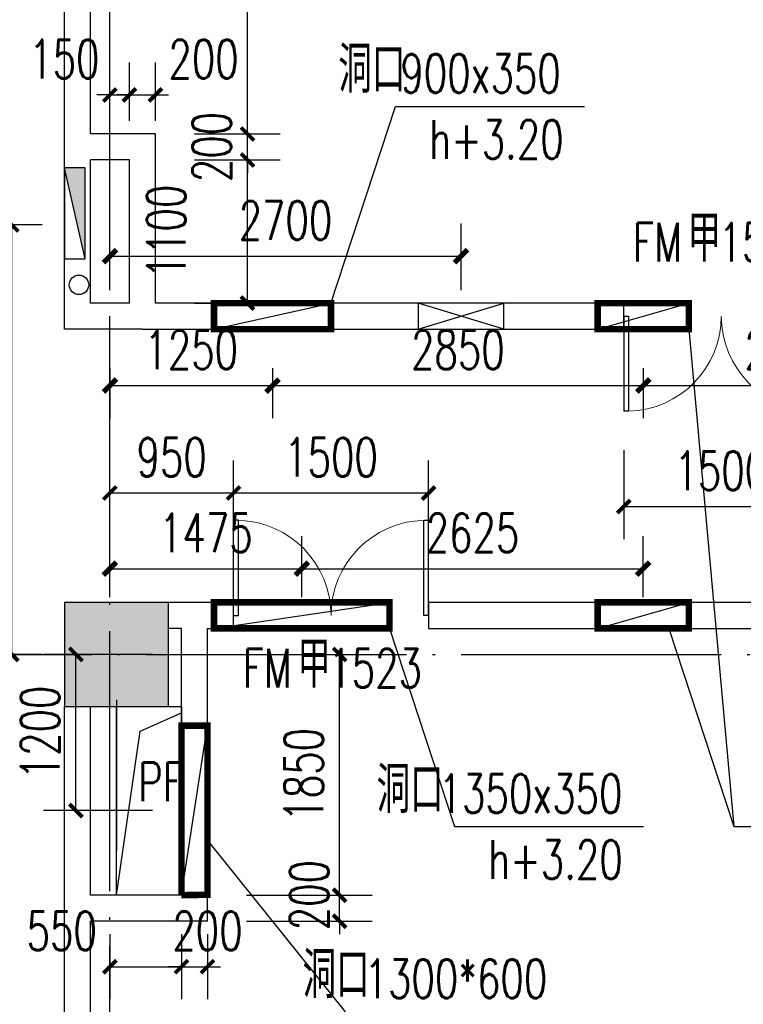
# Model space of a CAD drawing. Extents: x 797781 to 1255204, y 21234 to 1024248.
# Tile 235 of 256: x 904215 to 909777, y 275833 to 283400. Entities that reach past the tile are written whole.
import ezdxf

# ---------------------------------------------------------------- set-up
doc = ezdxf.new("R2010")
doc.units = 0
doc.header["$LTSCALE"] = 1000
doc.header["$MEASUREMENT"] = 0
doc.linetypes.add('230303生产综合楼-平面图_t8$0$DOTE', pattern=[2.42, 2, -0.2, 0.02, -0.2])
for name, color, linetype in [('00泄压阀', 2, 'Continuous'), ('230303生产综合楼-平面图_t8$0$COLUMN', 40, 'Continuous'), ('230303生产综合楼-平面图_t8$0$DIM_LEAD', 3, 'Continuous'), ('230303生产综合楼-平面图_t8$0$DOOR_FIRE', 4, 'Continuous'), ('230303生产综合楼-平面图_t8$0$DOOR_FIRE_TEXT', 7, 'Continuous'), ('230303生产综合楼-平面图_t8$0$DOTE', 1, '230303生产综合楼-平面图_t8$0$DOTE'), ('230303生产综合楼-平面图_t8$0$PUB_DIM', 3, 'Continuous'), ('230303生产综合楼-平面图_t8$0$PUB_TEXT', 7, 'Continuous'), ('230303生产综合楼-平面图_t8$0$WALL', 40, 'Continuous'), ('230303生产综合楼-平面图_t8$0$条件', 7, 'Continuous'), ('230303生产综合楼-平面图_t8$0$板洞', 6, 'Continuous'), ('230303生产综合楼-平面图_t8$0$通风', 7, 'Continuous'), ('A-暖通提建筑洞口', 1, 'Continuous'), ('A泄压阀', 2, 'Continuous'), ('DIM_LEAD', 3, 'Continuous'), ('EQUIP_消火栓', 7, 'Continuous'), ('PUB_DIM', 3, 'Continuous'), ('PUB_HATCH', 8, 'Continuous'), ('PUB_TEXT', 7, 'Continuous'), ('VPIPE-消防', 1, 'Continuous')]:
    doc.layers.add(name, color=color, linetype=linetype)
doc.styles.add('230303生产综合楼-平面图_t8$0$_TCH_DIM', font='SIMPLEX', dxfattribs={"bigfont": 'GBCBIG'})
doc.styles.add('230303生产综合楼-平面图_T8$0$_TCH_DIM_T3', font='SIMPLEX', dxfattribs={"width": 0.705882, "bigfont": 'GBCBIG'})
doc.styles.add('230303生产综合楼-平面图_t8$0$_TCH_WINDOW', font='SIMPLEX', dxfattribs={"height": 3.5, "bigfont": 'GBCBIG'})
doc.styles.add('_TCH_DIM', font='SIMPLEX', dxfattribs={"bigfont": 'GBCBIG'})
doc.styles.add('_TCH_DIM_T3', font='SIMPLEX', dxfattribs={"width": 0.705882, "bigfont": 'GBCBIG'})
doc.dimstyles.new('230303生产综合楼-平面图_T8$0$_TCH_ARCH&&100', dxfattribs={"dimtxt": 297.5, "dimasz": 100, "dimexe": 250, "dimexo": 300, "dimgap": 126.25, "dimtad": 1, "dimdec": 0, "dimzin": 0, "dimdsep": 46, "dimtxsty": '230303生产综合楼-平面图_T8$0$_TCH_DIM_T3', "dimblk": '230303生产综合楼-平面图_t8$0$_ArchTick', "dimcen": 0.09, "dimclrt": 7, "dimazin": 2, "dimtfac": 1, "dimtdec": 0, "dimtix": 1, "dimtmove": 2, "dimatfit": 3, "dimfxl": 1, "dimtolj": 1, "dimtzin": 0, "dimarcsym": 0})
doc.dimstyles.new('_TCH_ARCH&&100', dxfattribs={"dimtxt": 297.5, "dimasz": 100, "dimexe": 250, "dimexo": 300, "dimgap": 126.25, "dimtad": 1, "dimdec": 0, "dimzin": 0, "dimdsep": 46, "dimtxsty": '_TCH_DIM_T3', "dimblk": 'ARCHTICK', "dimcen": 0.09, "dimclrt": 7, "dimazin": 2, "dimtfac": 1, "dimtdec": 0, "dimtix": 1, "dimtmove": 2, "dimatfit": 3, "dimfxl": 1, "dimtolj": 1, "dimtzin": 0, "dimarcsym": 0})

# ---------------------------------------------------------------- blocks, each defined once
blk = doc.blocks.new('_ArchTick')
at = {"color": 0, "linetype": 'ByBlock', "const_width": 0.4}
blk.add_lwpolyline([(-0.5, -0.5), (0.5, 0.5)], dxfattribs=at)
blk = doc.blocks.new('*D6654')
at = {"layer": 'Defpoints', "color": 0, "transparency": 16777216}
for p in [(645734.1, 276122.9), (644259.1, 275605), (645734.1, 275605)]:
    blk.add_point(p, dxfattribs=at)
at = {"layer": 'PUB_DIM', "color": 0, "lineweight": -2, "transparency": 16777216}
for p, q in [((644259.1, 275905), (644259.1, 276372.9)), ((645734.1, 275905), (645734.1, 276372.9)), ((644259.1, 276122.9), (645734.1, 276122.9))]:
    blk.add_line(p, q, dxfattribs=at)
at = {"layer": 'PUB_DIM', "color": 0, "lineweight": -2, "transparency": 16777216, "xscale": 100, "yscale": 100, "zscale": 100, "rotation": 180}
blk.add_blockref('_ArchTick', (644259.1, 276122.9), dxfattribs=at)
at = {"layer": 'PUB_DIM', "color": 0, "lineweight": -2, "transparency": 16777216, "xscale": 100, "yscale": 100, "zscale": 100}
blk.add_blockref('_ArchTick', (645734.1, 276122.9), dxfattribs=at)
at = {"layer": 'PUB_DIM', "color": 7, "transparency": 16777216, "insert": (644996.6, 276397.9), "char_height": 297.5, "attachment_point": 5, "style": '_TCH_DIM_T3'}
blk.add_mtext('\\A1;1475', dxfattribs=at)
blk = doc.blocks.new('*D6655')
at = {"layer": 'Defpoints', "color": 0, "transparency": 16777216}
for p in [(648359.1, 276122.9), (645734.1, 275605), (648359.1, 275605)]:
    blk.add_point(p, dxfattribs=at)
at = {"layer": 'PUB_DIM', "color": 0, "lineweight": -2, "transparency": 16777216}
for p, q in [((645734.1, 275905), (645734.1, 276372.9)), ((648359.1, 275905), (648359.1, 276372.9)), ((645734.1, 276122.9), (648359.1, 276122.9))]:
    blk.add_line(p, q, dxfattribs=at)
at = {"layer": 'PUB_DIM', "color": 0, "lineweight": -2, "transparency": 16777216, "xscale": 100, "yscale": 100, "zscale": 100, "rotation": 180}
blk.add_blockref('_ArchTick', (645734.1, 276122.9), dxfattribs=at)
at = {"layer": 'PUB_DIM', "color": 0, "lineweight": -2, "transparency": 16777216, "xscale": 100, "yscale": 100, "zscale": 100}
blk.add_blockref('_ArchTick', (648359.1, 276122.9), dxfattribs=at)
at = {"layer": 'PUB_DIM', "color": 7, "transparency": 16777216, "insert": (647046.6, 276397.9), "char_height": 297.5, "attachment_point": 5, "style": '_TCH_DIM_T3'}
blk.add_mtext('\\A1;2625', dxfattribs=at)
blk = doc.blocks.new('*D6656')
at = {"layer": 'Defpoints', "color": 0, "transparency": 16777216}
for p in [(644259.1, 277963.9), (645509.1, 277963.9), (645509.1, 277530.4)]:
    blk.add_point(p, dxfattribs=at)
at = {"layer": 'PUB_DIM', "color": 0, "lineweight": -2, "transparency": 16777216}
for p, q in [((644259.1, 277663.9), (644259.1, 277280.4)), ((645509.1, 277663.9), (645509.1, 277280.4)), ((644259.1, 277530.4), (645509.1, 277530.4))]:
    blk.add_line(p, q, dxfattribs=at)
at = {"layer": 'PUB_DIM', "color": 0, "lineweight": -2, "transparency": 16777216, "xscale": 100, "yscale": 100, "zscale": 100, "rotation": 180}
blk.add_blockref('_ArchTick', (644259.1, 277530.4), dxfattribs=at)
at = {"layer": 'PUB_DIM', "color": 0, "lineweight": -2, "transparency": 16777216, "xscale": 100, "yscale": 100, "zscale": 100}
blk.add_blockref('_ArchTick', (645509.1, 277530.4), dxfattribs=at)
at = {"layer": 'PUB_DIM', "color": 7, "transparency": 16777216, "insert": (644884.1, 277805.4), "char_height": 297.5, "attachment_point": 5, "style": '_TCH_DIM_T3'}
blk.add_mtext('\\A1;1250', dxfattribs=at)
blk = doc.blocks.new('*D6657')
at = {"layer": 'Defpoints', "color": 0, "transparency": 16777216}
for p in [(645509.1, 277963.9), (648359.1, 277963.9), (648359.1, 277530.4)]:
    blk.add_point(p, dxfattribs=at)
at = {"layer": 'PUB_DIM', "color": 0, "lineweight": -2, "transparency": 16777216}
for p, q in [((645509.1, 277663.9), (645509.1, 277280.4)), ((648359.1, 277663.9), (648359.1, 277280.4)), ((645509.1, 277530.4), (648359.1, 277530.4))]:
    blk.add_line(p, q, dxfattribs=at)
at = {"layer": 'PUB_DIM', "color": 0, "lineweight": -2, "transparency": 16777216, "xscale": 100, "yscale": 100, "zscale": 100, "rotation": 180}
blk.add_blockref('_ArchTick', (645509.1, 277530.4), dxfattribs=at)
at = {"layer": 'PUB_DIM', "color": 0, "lineweight": -2, "transparency": 16777216, "xscale": 100, "yscale": 100, "zscale": 100}
blk.add_blockref('_ArchTick', (648359.1, 277530.4), dxfattribs=at)
at = {"layer": 'PUB_DIM', "color": 7, "transparency": 16777216, "insert": (646934.1, 277805.4), "char_height": 297.5, "attachment_point": 5, "style": '_TCH_DIM_T3'}
blk.add_mtext('\\A1;2850', dxfattribs=at)
blk = doc.blocks.new('*D6658')
at = {"layer": 'Defpoints', "color": 0, "transparency": 16777216}
for p in [(648359.1, 277963.9), (650633.6, 277963.9), (650633.6, 277530.4)]:
    blk.add_point(p, dxfattribs=at)
at = {"layer": 'PUB_DIM', "color": 0, "lineweight": -2, "transparency": 16777216}
for p, q in [((648359.1, 277663.9), (648359.1, 277280.4)), ((650633.6, 277663.9), (650633.6, 277280.4)), ((648359.1, 277530.4), (650633.6, 277530.4))]:
    blk.add_line(p, q, dxfattribs=at)
at = {"layer": 'PUB_DIM', "color": 0, "lineweight": -2, "transparency": 16777216, "xscale": 100, "yscale": 100, "zscale": 100, "rotation": 180}
blk.add_blockref('_ArchTick', (648359.1, 277530.4), dxfattribs=at)
at = {"layer": 'PUB_DIM', "color": 0, "lineweight": -2, "transparency": 16777216, "xscale": 100, "yscale": 100, "zscale": 100}
blk.add_blockref('_ArchTick', (650633.6, 277530.4), dxfattribs=at)
at = {"layer": 'PUB_DIM', "color": 7, "transparency": 16777216, "insert": (649496.4, 277805.4), "char_height": 297.5, "attachment_point": 5, "style": '_TCH_DIM_T3'}
blk.add_mtext('\\A1;2275', dxfattribs=at)
blk = doc.blocks.new('A$C364970EA')
at = {"layer": '00泄压阀', "color": 2}
for p, q in [((-659.5, 0), (0, 200)), ((0, 0), (-659.5, 200))]:
    blk.add_line(p, q, dxfattribs=at)
blk.add_lwpolyline([(-659.5, 0), (0, 0), (0, 200), (-659.5, 200)], close=True, dxfattribs=at)
blk = doc.blocks.new('泄压阀')
at = {"layer": 'A泄压阀', "color": 2, "rotation": 180}
blk.add_blockref('A$C364970EA', (-320, 100), dxfattribs=at)
blk = doc.blocks.new('*D6567')
at = {"layer": 'Defpoints', "color": 0, "transparency": 16777216}
for p in [(1075662.3, 283631.3), (1072962.6, 283070.6), (1075662.3, 283070.6)]:
    blk.add_point(p, dxfattribs=at)
at = {"layer": 'PUB_DIM', "color": 0, "lineweight": -2, "transparency": 16777216}
for p, q in [((1072962.6, 283370.6), (1072962.6, 283881.3)), ((1075662.3, 283370.6), (1075662.3, 283881.3)), ((1072962.6, 283631.3), (1075662.3, 283631.3))]:
    blk.add_line(p, q, dxfattribs=at)
at = {"layer": 'PUB_DIM', "color": 0, "lineweight": -2, "transparency": 16777216, "xscale": 100, "yscale": 100, "zscale": 100, "rotation": 180}
blk.add_blockref('_ArchTick', (1072962.6, 283631.3), dxfattribs=at)
at = {"layer": 'PUB_DIM', "color": 0, "lineweight": -2, "transparency": 16777216, "xscale": 100, "yscale": 100, "zscale": 100}
blk.add_blockref('_ArchTick', (1075662.3, 283631.3), dxfattribs=at)
at = {"layer": 'PUB_DIM', "color": 7, "transparency": 16777216, "insert": (1074312.4, 283906.3), "char_height": 297.5, "attachment_point": 5, "style": '_TCH_DIM_T3'}
blk.add_mtext('\\A1;2700', dxfattribs=at)
blk = doc.blocks.new('230303生产综合楼-平面图_t8$0$_ArchTick')
at = {"color": 0, "linetype": 'ByBlock', "const_width": 0.3}
blk.add_lwpolyline([(-0.5, -0.5), (0.5, 0.5)], dxfattribs=at)
blk = doc.blocks.new('*D6442')
at = {"layer": '230303生产综合楼-平面图_t8$0$PUB_DIM', "color": 0, "lineweight": -2, "transparency": 16777216}
for p, q in [((514390.2, 80343.7), (513551.3, 80343.8)), ((513801.2, 79143.7), (513801.3, 80343.8)), ((514390.1, 79143.6), (513551.2, 79143.7))]:
    blk.add_line(p, q, dxfattribs=at)
at = {"layer": 'Defpoints', "color": 0, "transparency": 16777216}
for p in [(513801.3, 80343.8), (514690.2, 80343.7), (514690.1, 79143.6)]:
    blk.add_point(p, dxfattribs=at)
at = {"layer": '230303生产综合楼-平面图_t8$0$PUB_DIM', "color": 0, "lineweight": -2, "transparency": 16777216, "xscale": 100, "yscale": 100, "zscale": 100}
for p, rotation in [((513801.3, 80343.8), 89.9941573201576), ((513801.2, 79143.7), 269.9941573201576)]:
    blk.add_blockref('230303生产综合楼-平面图_t8$0$_ArchTick', p, dxfattribs=dict(at, rotation=rotation))
at = {"layer": '230303生产综合楼-平面图_t8$0$PUB_DIM', "color": 7, "transparency": 16777216, "insert": (513526.3, 79743.8), "char_height": 297.5, "attachment_point": 5, "rotation": 89.99416, "style": '230303生产综合楼-平面图_T8$0$_TCH_DIM_T3'}
blk.add_mtext('\\A1;1200', dxfattribs=at)
blk = doc.blocks.new('*D6301')
at = {"layer": '230303生产综合楼-平面图_t8$0$PUB_DIM', "color": 0, "lineweight": -2, "transparency": 16777216}
for p, q in [((1067385.5, 92974.7), (1066903.8, 92974.8)), ((1067153.5, 89674.4), (1067153.8, 92974.7)), ((1067385.2, 89674.4), (1066903.5, 89674.4))]:
    blk.add_line(p, q, dxfattribs=at)
at = {"layer": 'Defpoints', "color": 0, "transparency": 16777216}
for p in [(1067153.8, 92974.7), (1067685.5, 92974.7), (1067685.2, 89674.3)]:
    blk.add_point(p, dxfattribs=at)
at = {"layer": '230303生产综合楼-平面图_t8$0$PUB_DIM', "color": 0, "lineweight": -2, "transparency": 16777216, "xscale": 100, "yscale": 100, "zscale": 100}
for p, rotation in [((1067153.8, 92974.7), 89.99415732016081), ((1067153.5, 89674.4), 269.9941573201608)]:
    blk.add_blockref('230303生产综合楼-平面图_t8$0$_ArchTick', p, dxfattribs=dict(at, rotation=rotation))
at = {"layer": '230303生产综合楼-平面图_t8$0$PUB_DIM', "color": 7, "transparency": 16777216, "insert": (1066878.6, 91324.6), "char_height": 297.5, "attachment_point": 5, "rotation": 89.99416, "style": '230303生产综合楼-平面图_T8$0$_TCH_DIM_T3'}
blk.add_mtext('\\A1;3300', dxfattribs=at)
blk = doc.blocks.new('$TwtSys$00000434')
for p, q in [((-0.5, 0.5), (-0.5, -0.5)), ((-0.5, -0.5), (0.5, 0.5)), ((0.5, 0.5), (-0.5, 0.5)), ((0.5, -0.5), (0.5, 0.5)), ((-0.5, -0.5), (0.5, -0.5))]:
    blk.add_line(p, q)
blk.add_solid([(0.5, -0.5), (0.5, 0.5), (-0.5, -0.5)])
blk = doc.blocks.new('*D5251')
at = {"layer": '230303生产综合楼-平面图_t8$0$PUB_DIM', "color": 0, "lineweight": -2, "transparency": 16777216}
for p, q in [((904908, 282621.6), (904908, 283071.6)), ((905058, 282621.6), (905058, 283071.6)), ((904908, 282821.6), (904808, 282821.6)), ((904908, 282821.6), (905058, 282821.6)), ((905058, 282821.6), (905158, 282821.6))]:
    blk.add_line(p, q, dxfattribs=at)
at = {"layer": 'Defpoints', "color": 0, "transparency": 16777216}
for p in [(905058, 282821.6), (904908, 282321.6), (905058, 282321.6)]:
    blk.add_point(p, dxfattribs=at)
at = {"layer": '230303生产综合楼-平面图_t8$0$PUB_DIM', "color": 0, "lineweight": -2, "transparency": 16777216, "xscale": 100, "yscale": 100, "zscale": 100}
blk.add_blockref('230303生产综合楼-平面图_t8$0$_ArchTick', (904908, 282821.6), dxfattribs=at)
at = {"layer": '230303生产综合楼-平面图_t8$0$PUB_DIM', "color": 0, "lineweight": -2, "transparency": 16777216, "xscale": 100, "yscale": 100, "zscale": 100, "rotation": 180}
blk.add_blockref('230303生产综合楼-平面图_t8$0$_ArchTick', (905058, 282821.6), dxfattribs=at)
at = {"layer": '230303生产综合楼-平面图_t8$0$PUB_DIM', "color": 7, "transparency": 16777216, "insert": (904558, 283096.6), "char_height": 297.5, "attachment_point": 5, "style": '230303生产综合楼-平面图_T8$0$_TCH_DIM_T3'}
blk.add_mtext('\\A1;150', dxfattribs=at)
blk = doc.blocks.new('*D5252')
at = {"layer": '230303生产综合楼-平面图_t8$0$PUB_DIM', "color": 0, "lineweight": -2, "transparency": 16777216}
for p, q in [((905058, 282621.6), (905058, 283071.6)), ((905258, 282621.6), (905258, 283071.6)), ((905058, 282821.6), (904958, 282821.6)), ((905058, 282821.6), (905258, 282821.6)), ((905258, 282821.6), (905358, 282821.6))]:
    blk.add_line(p, q, dxfattribs=at)
at = {"layer": 'Defpoints', "color": 0, "transparency": 16777216}
for p in [(905258, 282821.6), (905058, 282321.6), (905258, 282321.6)]:
    blk.add_point(p, dxfattribs=at)
at = {"layer": '230303生产综合楼-平面图_t8$0$PUB_DIM', "color": 0, "lineweight": -2, "transparency": 16777216, "xscale": 100, "yscale": 100, "zscale": 100}
blk.add_blockref('230303生产综合楼-平面图_t8$0$_ArchTick', (905058, 282821.6), dxfattribs=at)
at = {"layer": '230303生产综合楼-平面图_t8$0$PUB_DIM', "color": 0, "lineweight": -2, "transparency": 16777216, "xscale": 100, "yscale": 100, "zscale": 100, "rotation": 180}
blk.add_blockref('230303生产综合楼-平面图_t8$0$_ArchTick', (905258, 282821.6), dxfattribs=at)
at = {"layer": '230303生产综合楼-平面图_t8$0$PUB_DIM', "color": 7, "transparency": 16777216, "insert": (905628, 283096.6), "char_height": 297.5, "attachment_point": 5, "style": '230303生产综合楼-平面图_T8$0$_TCH_DIM_T3'}
blk.add_mtext('\\A1;200', dxfattribs=at)
blk = doc.blocks.new('*D5265')
at = {"layer": '230303生产综合楼-平面图_t8$0$PUB_DIM', "color": 0, "lineweight": -2, "transparency": 16777216}
for p, q in [((905558, 286921.6), (906215.7, 286921.6)), ((905965.7, 282521.6), (905965.7, 286921.6)), ((905558, 282521.6), (906215.7, 282521.6))]:
    blk.add_line(p, q, dxfattribs=at)
at = {"layer": 'Defpoints', "color": 0, "transparency": 16777216}
for p in [(905258, 286921.6), (905965.7, 286921.6), (905258, 282521.6)]:
    blk.add_point(p, dxfattribs=at)
at = {"layer": '230303生产综合楼-平面图_t8$0$PUB_DIM', "color": 0, "lineweight": -2, "transparency": 16777216, "xscale": 100, "yscale": 100, "zscale": 100}
for p, rotation in [((905965.7, 286921.6), 90), ((905965.7, 282521.6), 270)]:
    blk.add_blockref('230303生产综合楼-平面图_t8$0$_ArchTick', p, dxfattribs=dict(at, rotation=rotation))
at = {"layer": '230303生产综合楼-平面图_t8$0$PUB_DIM', "color": 7, "transparency": 16777216, "insert": (905690.7, 284721.6), "char_height": 297.5, "attachment_point": 5, "rotation": 90, "style": '230303生产综合楼-平面图_T8$0$_TCH_DIM_T3'}
blk.add_mtext('\\A1;4400', dxfattribs=at)
blk = doc.blocks.new('*D5266')
at = {"layer": '230303生产综合楼-平面图_t8$0$PUB_DIM', "color": 0, "lineweight": -2, "transparency": 16777216}
for p, q in [((905965.7, 282521.6), (905965.7, 282621.6)), ((905558, 282521.6), (906215.7, 282521.6)), ((905965.7, 282321.6), (905965.7, 282521.6)), ((905558, 282321.6), (906215.7, 282321.6)), ((905965.7, 282321.6), (905965.7, 282221.6))]:
    blk.add_line(p, q, dxfattribs=at)
at = {"layer": 'Defpoints', "color": 0, "transparency": 16777216}
for p in [(905258, 282521.6), (905965.7, 282521.6), (905258, 282321.6)]:
    blk.add_point(p, dxfattribs=at)
at = {"layer": '230303生产综合楼-平面图_t8$0$PUB_DIM', "color": 0, "lineweight": -2, "transparency": 16777216, "xscale": 100, "yscale": 100, "zscale": 100}
for p, rotation in [((905965.7, 282521.6), 270), ((905965.7, 282321.6), 90)]:
    blk.add_blockref('230303生产综合楼-平面图_t8$0$_ArchTick', p, dxfattribs=dict(at, rotation=rotation))
at = {"layer": '230303生产综合楼-平面图_t8$0$PUB_DIM', "color": 7, "transparency": 16777216, "insert": (905690.7, 282421.6), "char_height": 297.5, "attachment_point": 5, "rotation": 90, "style": '230303生产综合楼-平面图_T8$0$_TCH_DIM_T3'}
blk.add_mtext('\\A1;200', dxfattribs=at)
blk = doc.blocks.new('*D5267')
at = {"layer": '230303生产综合楼-平面图_t8$0$PUB_DIM', "color": 0, "lineweight": -2, "transparency": 16777216}
for p, q in [((905558, 282321.6), (906215.7, 282321.6)), ((905965.7, 281221.6), (905965.7, 282321.6)), ((905558, 281221.6), (906215.7, 281221.6))]:
    blk.add_line(p, q, dxfattribs=at)
at = {"layer": 'Defpoints', "color": 0, "transparency": 16777216}
for p in [(905258, 282321.6), (905965.7, 282321.6), (905258, 281221.6)]:
    blk.add_point(p, dxfattribs=at)
at = {"layer": '230303生产综合楼-平面图_t8$0$PUB_DIM', "color": 0, "lineweight": -2, "transparency": 16777216, "xscale": 100, "yscale": 100, "zscale": 100}
for p, rotation in [((905965.7, 282321.6), 90), ((905965.7, 281221.6), 270)]:
    blk.add_blockref('230303生产综合楼-平面图_t8$0$_ArchTick', p, dxfattribs=dict(at, rotation=rotation))
at = {"layer": '230303生产综合楼-平面图_t8$0$PUB_DIM', "color": 7, "transparency": 16777216, "insert": (905340.7, 281771.6), "char_height": 297.5, "attachment_point": 5, "rotation": 90, "style": '230303生产综合楼-平面图_T8$0$_TCH_DIM_T3'}
blk.add_mtext('\\A1;1100', dxfattribs=at)
blk = doc.blocks.new('*D5268')
at = {"layer": '230303生产综合楼-平面图_t8$0$PUB_DIM', "color": 0, "lineweight": -2, "transparency": 16777216}
for p, q in [((908858, 280090.3), (908858, 279408)), ((910358, 280090.3), (910358, 279408)), ((908858, 279658), (910358, 279658))]:
    blk.add_line(p, q, dxfattribs=at)
at = {"layer": 'Defpoints', "color": 0, "transparency": 16777216}
for p in [(908858, 280390.3), (910358, 280390.3), (910358, 279658)]:
    blk.add_point(p, dxfattribs=at)
at = {"layer": '230303生产综合楼-平面图_t8$0$PUB_DIM', "color": 0, "lineweight": -2, "transparency": 16777216, "xscale": 100, "yscale": 100, "zscale": 100, "rotation": 180}
blk.add_blockref('230303生产综合楼-平面图_t8$0$_ArchTick', (908858, 279658), dxfattribs=at)
at = {"layer": '230303生产综合楼-平面图_t8$0$PUB_DIM', "color": 0, "lineweight": -2, "transparency": 16777216, "xscale": 100, "yscale": 100, "zscale": 100}
blk.add_blockref('230303生产综合楼-平面图_t8$0$_ArchTick', (910358, 279658), dxfattribs=at)
at = {"layer": '230303生产综合楼-平面图_t8$0$PUB_DIM', "color": 7, "transparency": 16777216, "insert": (909608, 279933), "char_height": 297.5, "attachment_point": 5, "style": '230303生产综合楼-平面图_T8$0$_TCH_DIM_T3'}
blk.add_mtext('\\A1;1500', dxfattribs=at)
blk = doc.blocks.new('*D5274')
at = {"layer": '230303生产综合楼-平面图_t8$0$PUB_DIM', "color": 0, "lineweight": -2, "transparency": 16777216}
for p, q in [((904908, 279221.6), (904908, 280012.4)), ((905858, 279221.6), (905858, 280012.4)), ((904908, 279762.4), (905858, 279762.4))]:
    blk.add_line(p, q, dxfattribs=at)
at = {"layer": 'Defpoints', "color": 0, "transparency": 16777216}
for p in [(905858, 279762.4), (904908, 278921.6), (905858, 278921.6)]:
    blk.add_point(p, dxfattribs=at)
at = {"layer": '230303生产综合楼-平面图_t8$0$PUB_DIM', "color": 0, "lineweight": -2, "transparency": 16777216, "xscale": 100, "yscale": 100, "zscale": 100, "rotation": 180}
blk.add_blockref('230303生产综合楼-平面图_t8$0$_ArchTick', (904908, 279762.4), dxfattribs=at)
at = {"layer": '230303生产综合楼-平面图_t8$0$PUB_DIM', "color": 0, "lineweight": -2, "transparency": 16777216, "xscale": 100, "yscale": 100, "zscale": 100}
blk.add_blockref('230303生产综合楼-平面图_t8$0$_ArchTick', (905858, 279762.4), dxfattribs=at)
at = {"layer": '230303生产综合楼-平面图_t8$0$PUB_DIM', "color": 7, "transparency": 16777216, "insert": (905383, 280037.4), "char_height": 297.5, "attachment_point": 5, "style": '230303生产综合楼-平面图_T8$0$_TCH_DIM_T3'}
blk.add_mtext('\\A1;950', dxfattribs=at)
blk = doc.blocks.new('*D5275')
at = {"layer": '230303生产综合楼-平面图_t8$0$PUB_DIM', "color": 0, "lineweight": -2, "transparency": 16777216}
for p, q in [((905858, 279221.6), (905858, 280012.4)), ((907358, 279221.6), (907358, 280012.4)), ((905858, 279762.4), (907358, 279762.4))]:
    blk.add_line(p, q, dxfattribs=at)
at = {"layer": 'Defpoints', "color": 0, "transparency": 16777216}
for p in [(907358, 279762.4), (905858, 278921.6), (907358, 278921.6)]:
    blk.add_point(p, dxfattribs=at)
at = {"layer": '230303生产综合楼-平面图_t8$0$PUB_DIM', "color": 0, "lineweight": -2, "transparency": 16777216, "xscale": 100, "yscale": 100, "zscale": 100, "rotation": 180}
blk.add_blockref('230303生产综合楼-平面图_t8$0$_ArchTick', (905858, 279762.4), dxfattribs=at)
at = {"layer": '230303生产综合楼-平面图_t8$0$PUB_DIM', "color": 0, "lineweight": -2, "transparency": 16777216, "xscale": 100, "yscale": 100, "zscale": 100}
blk.add_blockref('230303生产综合楼-平面图_t8$0$_ArchTick', (907358, 279762.4), dxfattribs=at)
at = {"layer": '230303生产综合楼-平面图_t8$0$PUB_DIM', "color": 7, "transparency": 16777216, "insert": (906608, 280037.4), "char_height": 297.5, "attachment_point": 5, "style": '230303生产综合楼-平面图_T8$0$_TCH_DIM_T3'}
blk.add_mtext('\\A1;1500', dxfattribs=at)
blk = doc.blocks.new('*D5276')
at = {"layer": '230303生产综合楼-平面图_t8$0$PUB_DIM', "color": 0, "lineweight": -2, "transparency": 16777216}
for p, q in [((906673.6, 276671.6), (906673.6, 276771.6)), ((905958, 276671.6), (906923.6, 276671.6)), ((906673.6, 276471.6), (906673.6, 276671.6)), ((905958, 276471.6), (906923.6, 276471.6)), ((906673.6, 276471.6), (906673.6, 276371.6))]:
    blk.add_line(p, q, dxfattribs=at)
at = {"layer": 'Defpoints', "color": 0, "transparency": 16777216}
for p in [(905658, 276671.6), (906673.6, 276671.6), (905658, 276471.6)]:
    blk.add_point(p, dxfattribs=at)
at = {"layer": '230303生产综合楼-平面图_t8$0$PUB_DIM', "color": 0, "lineweight": -2, "transparency": 16777216, "xscale": 100, "yscale": 100, "zscale": 100}
for p, rotation in [((906673.6, 276671.6), 270), ((906673.6, 276471.6), 90)]:
    blk.add_blockref('230303生产综合楼-平面图_t8$0$_ArchTick', p, dxfattribs=dict(at, rotation=rotation))
at = {"layer": '230303生产综合楼-平面图_t8$0$PUB_DIM', "color": 7, "transparency": 16777216, "insert": (906440.8, 276671.6), "char_height": 297.5, "attachment_point": 5, "rotation": 90, "style": '230303生产综合楼-平面图_T8$0$_TCH_DIM_T3'}
blk.add_mtext('\\A1;200', dxfattribs=at)
blk = doc.blocks.new('*D5277')
at = {"layer": '230303生产综合楼-平面图_t8$0$PUB_DIM', "color": 0, "lineweight": -2, "transparency": 16777216}
for p, q in [((905958, 278521.6), (906923.6, 278521.6)), ((906673.6, 276671.6), (906673.6, 278521.6)), ((905958, 276671.6), (906923.6, 276671.6))]:
    blk.add_line(p, q, dxfattribs=at)
at = {"layer": 'Defpoints', "color": 0, "transparency": 16777216}
for p in [(905658, 278521.6), (906673.6, 278521.6), (905658, 276671.6)]:
    blk.add_point(p, dxfattribs=at)
at = {"layer": '230303生产综合楼-平面图_t8$0$PUB_DIM', "color": 0, "lineweight": -2, "transparency": 16777216, "xscale": 100, "yscale": 100, "zscale": 100}
for p, rotation in [((906673.6, 278521.6), 90), ((906673.6, 276671.6), 270)]:
    blk.add_blockref('230303生产综合楼-平面图_t8$0$_ArchTick', p, dxfattribs=dict(at, rotation=rotation))
at = {"layer": '230303生产综合楼-平面图_t8$0$PUB_DIM', "color": 7, "transparency": 16777216, "insert": (906398.6, 277596.6), "char_height": 297.5, "attachment_point": 5, "rotation": 90, "style": '230303生产综合楼-平面图_T8$0$_TCH_DIM_T3'}
blk.add_mtext('\\A1;1850', dxfattribs=at)
blk = doc.blocks.new('*D5278')
at = {"layer": '230303生产综合楼-平面图_t8$0$PUB_DIM', "color": 0, "lineweight": -2, "transparency": 16777216}
for p, q in [((904908, 276371.6), (904908, 275871.6)), ((905458, 276371.6), (905458, 275871.6)), ((904908, 276121.6), (905458, 276121.6))]:
    blk.add_line(p, q, dxfattribs=at)
at = {"layer": 'Defpoints', "color": 0, "transparency": 16777216}
for p in [(904908, 276671.6), (905458, 276671.6), (905458, 276121.6)]:
    blk.add_point(p, dxfattribs=at)
at = {"layer": '230303生产综合楼-平面图_t8$0$PUB_DIM', "color": 0, "lineweight": -2, "transparency": 16777216, "xscale": 100, "yscale": 100, "zscale": 100, "rotation": 180}
blk.add_blockref('230303生产综合楼-平面图_t8$0$_ArchTick', (904908, 276121.6), dxfattribs=at)
at = {"layer": '230303生产综合楼-平面图_t8$0$PUB_DIM', "color": 0, "lineweight": -2, "transparency": 16777216, "xscale": 100, "yscale": 100, "zscale": 100}
blk.add_blockref('230303生产综合楼-平面图_t8$0$_ArchTick', (905458, 276121.6), dxfattribs=at)
at = {"layer": '230303生产综合楼-平面图_t8$0$PUB_DIM', "color": 7, "transparency": 16777216, "insert": (904538, 276396.6), "char_height": 297.5, "attachment_point": 5, "style": '230303生产综合楼-平面图_T8$0$_TCH_DIM_T3'}
blk.add_mtext('\\A1;550', dxfattribs=at)
blk = doc.blocks.new('*D5279')
at = {"layer": '230303生产综合楼-平面图_t8$0$PUB_DIM', "color": 0, "lineweight": -2, "transparency": 16777216}
for p, q in [((905458, 276371.6), (905458, 275871.6)), ((905658, 276371.6), (905658, 275871.6)), ((905458, 276121.6), (905358, 276121.6)), ((905458, 276121.6), (905658, 276121.6)), ((905658, 276121.6), (905758, 276121.6))]:
    blk.add_line(p, q, dxfattribs=at)
at = {"layer": 'Defpoints', "color": 0, "transparency": 16777216}
for p in [(905458, 276671.6), (905658, 276671.6), (905658, 276121.6)]:
    blk.add_point(p, dxfattribs=at)
at = {"layer": '230303生产综合楼-平面图_t8$0$PUB_DIM', "color": 0, "lineweight": -2, "transparency": 16777216, "xscale": 100, "yscale": 100, "zscale": 100}
blk.add_blockref('230303生产综合楼-平面图_t8$0$_ArchTick', (905458, 276121.6), dxfattribs=at)
at = {"layer": '230303生产综合楼-平面图_t8$0$PUB_DIM', "color": 0, "lineweight": -2, "transparency": 16777216, "xscale": 100, "yscale": 100, "zscale": 100, "rotation": 180}
blk.add_blockref('230303生产综合楼-平面图_t8$0$_ArchTick', (905658, 276121.6), dxfattribs=at)
at = {"layer": '230303生产综合楼-平面图_t8$0$PUB_DIM', "color": 7, "transparency": 16777216, "insert": (905658, 276396.6), "char_height": 297.5, "attachment_point": 5, "style": '230303生产综合楼-平面图_T8$0$_TCH_DIM_T3'}
blk.add_mtext('\\A1;200', dxfattribs=at)
blk = doc.blocks.new('230303生产综合楼-平面图_t8$0$$DorLib2D$00000002')
for p, q in [((-0.5, 0), (-0.5, 0.4875)), ((-0.475, 0.4875), (-0.5, 0.4875)), ((-0.475, 0), (-0.475, 0.4875)), ((0.475, 0), (0.475, 0.4875)), ((0.475, 0.4875), (0.5, 0.4875)), ((0.5, 0), (0.5, 0.4875)), ((-0.5, 0), (-0.475, 0)), ((0.5, 0), (0.475, 0))]:
    blk.add_line(p, q)
at = {"lineweight": 13}
for centre, start, end in [((-0.4875, 0), 0, 88.5307), ((0.4875, 0), 91.4693, 180)]:
    blk.add_arc(centre, 0.4875, start, end, dxfattribs=at)
blk = doc.blocks.new('_FZH')
blk.add_lwpolyline([(-0.5, -0.5), (0.5, -0.5), (0.5, 0.5), (-0.5, 0.5)], close=True)
at = {"layer": 'PUB_HATCH'}
blk.add_solid([(-0.5, -0.5), (0.5, -0.5), (-0.5, 0.5), (0.5, 0.5)], dxfattribs=at)
blk = doc.blocks.new('2FND22')
at = {"layer": 'A-暖通提建筑洞口', "const_width": 50}
for points in [[(645959.1, 278163.9), (645959.1, 277963.9), (645059.1, 277963.9), (645059.1, 278163.9)], [(648709.1, 278163.9), (648709.1, 277963.9), (648009.1, 277963.9), (648009.1, 278163.9)], [(648709.1, 275863.9), (648709.1, 275663.9), (648009.1, 275663.9), (648009.1, 275863.9)]]:
    blk.add_lwpolyline(points, close=True, dxfattribs=at)
at = {"layer": 'A-暖通提建筑洞口'}
for points in [[(645059.1, 277963.9), (645959.1, 278163.9)], [(648009.1, 277963.9), (648709.1, 278163.9)], [(648009.1, 275663.9), (648709.1, 275863.9)]]:
    blk.add_lwpolyline(points, dxfattribs=at)
at = {"layer": 'A-暖通提建筑洞口', "const_width": 50, "elevation": 2600}
blk.add_lwpolyline([(645059.1, 275863.9), (646409.1, 275863.9), (646409.1, 275663.9), (645059.1, 275663.9)], close=True, dxfattribs=at)
at = {"layer": 'A-暖通提建筑洞口', "elevation": 2600}
blk.add_lwpolyline([(645059.1, 275663.9), (646409.1, 275863.9)], dxfattribs=at)
at = {"layer": 'DIM_LEAD'}
for p, q in [((645955.2, 278152), (646453.8, 279675.3)), ((645955.2, 278152), (646453.8, 279675.3)), ((646453.8, 279675.3), (647907.2, 279675.3)), ((648709.1, 277963.9), (649055.3, 274140.6)), ((646409.1, 275663.9), (646907.7, 274140.6)), ((646409.1, 275663.9), (646907.7, 274140.6)), ((648556.8, 275663.9), (649055.3, 274140.6)), ((646907.7, 274140.6), (648361.1, 274140.6)), ((649055.3, 274140.6), (651197.9, 274140.6))]:
    blk.add_line(p, q, dxfattribs=at)
at = {"layer": 'PUB_TEXT', "style": '_TCH_DIM'}
for p in [(646015.6, 279780.3), (646309.5, 274245.6)]:
    blk.add_text('洞口', height=357.45, dxfattribs=at).set_placement(p)
at = {"layer": 'PUB_TEXT', "style": '_TCH_DIM', "width": 0.705882}
for s, p in [('900x350', (646492.2, 279780.3)), ('h+3.20', (646712.2, 279272.8)), ('1350x350', (646786.1, 274245.6)), ('h+3.20', (647166.1, 273738.1))]:
    blk.add_text(s, height=297.5, dxfattribs=at).set_placement(p)
at = {"layer": 'PUB_DIM'}
for p1, p2, distance, picture, middle in [((644259.1, 277963.9), (645509.1, 277963.9), -433.5, '*D6656', (644884.1, 277805.4)), ((645509.1, 277963.9), (648359.1, 277963.9), -433.5, '*D6657', (646934.1, 277805.4)), ((648359.0975, 277963.8859), (650633.6466, 277963.8859), -433.4697, '*D6658', (649496.372, 277805.4162)), ((644259.1, 275605), (645734.1, 275605), 517.9, '*D6654', (644996.6, 276397.9)), ((645734.1, 275605), (648359.1, 275605), 517.9, '*D6655', (647046.6, 276397.9))]:
    dim = blk.add_aligned_dim(p1=p1, p2=p2, distance=distance, dimstyle='_TCH_ARCH&&100', dxfattribs=at)
    dim.commit()
    dim.dimension.update_dxf_attribs({"geometry": picture, "text_midpoint": middle})
blk = doc.blocks.new('2FXYF')
at = {"layer": 'A泄压阀', "color": 8, "rotation": 180.0000000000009}
blk.add_blockref('泄压阀', (1075672.1, 283170.6), dxfattribs=at)
at = {"layer": 'PUB_DIM'}
dim = blk.add_aligned_dim(p1=(1072962.6, 283070.6), p2=(1075662.3, 283070.6), distance=560.7, dimstyle='_TCH_ARCH&&100', dxfattribs=at)
dim.commit()
dim.dimension.update_dxf_attribs({"geometry": '*D6567', "text_midpoint": (1074312.4, 283906.3)})
blk = doc.blocks.new('230303生产综合楼-平面图_t8$0$2FNTD')
at = {"layer": '230303生产综合楼-平面图_t8$0$DIM_LEAD'}
blk.add_line((514812.4, 78914), (515870.9, 77597.4), dxfattribs=at)
at = {"layer": '230303生产综合楼-平面图_t8$0$条件', "color": 1, "elevation": 896.3}
blk.add_lwpolyline([(514612.6, 78496.6), (514812.6, 79796.6)], dxfattribs=at)
at = {"layer": '230303生产综合楼-平面图_t8$0$通风', "color": 1, "const_width": 50, "elevation": 896.3}
blk.add_lwpolyline([(514612.6, 78496.6), (514612.8, 79796.6), (514812.6, 79796.6), (514812.3, 78496.6), (514612.6, 78493.7)], dxfattribs=at)
at = {"layer": '230303生产综合楼-平面图_t8$0$PUB_TEXT', "style": '230303生产综合楼-平面图_t8$0$_TCH_DIM'}
blk.add_text('洞口', height=357.45, dxfattribs=at).set_placement((515544, 77702.4))
at = {"layer": '230303生产综合楼-平面图_t8$0$PUB_TEXT', "style": '230303生产综合楼-平面图_t8$0$_TCH_DIM', "width": 0.705882}
blk.add_text('1300*600', height=297.5, dxfattribs=at).set_placement((516020.6, 77702.4))
at = {"layer": '230303生产综合楼-平面图_t8$0$PUB_DIM'}
dim = blk.add_aligned_dim(p1=(514690.1, 79143.6), p2=(514690.2, 80343.7), distance=888.9, dimstyle='230303生产综合楼-平面图_T8$0$_TCH_ARCH&&100', dxfattribs=at)
dim.commit()
dim.dimension.update_dxf_attribs({"geometry": '*D6442', "text_midpoint": (513526.3, 79743.8)})
blk = doc.blocks.new('230303生产综合楼-平面图_t8$0$2-XHS')
at = {"layer": 'VPIPE-消防'}
blk.add_circle((1067669.9, 92514.7), 75, dxfattribs=at)
at = {"layer": 'EQUIP_消火栓', "xscale": 700, "yscale": 160, "zscale": 700, "rotation": 89.99999999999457}
blk.add_blockref('$TwtSys$00000434', (1067638.4, 93064.7), dxfattribs=at)
at = {"layer": '230303生产综合楼-平面图_t8$0$PUB_DIM'}
dim = blk.add_aligned_dim(p1=(1067685.2, 89674.3), p2=(1067685.5, 92974.7), distance=531.7, dimstyle='230303生产综合楼-平面图_T8$0$_TCH_ARCH&&100', dxfattribs=at)
dim.commit()
dim.dimension.update_dxf_attribs({"geometry": '*D6301', "text_midpoint": (1066878.6, 91324.6)})

msp = doc.modelspace()

# ---------------------------------------------------------------- linework, layer by layer
at = {"layer": '230303生产综合楼-平面图_t8$0$DOTE'}
for p, q in [((904908, 267021.6), (904908, 298621.6)), ((895508, 278521.6), (989908, 278521.6))]:
    msp.add_line(p, q, dxfattribs=at)
at = {"layer": '230303生产综合楼-平面图_t8$0$WALL'}
for p, q in [((904558, 282421.6), (904558, 286471.6)), ((904758, 282521.6), (904758, 286471.6)), ((905258, 282521.6), (904758, 282521.6)), ((905258, 281221.6), (905258, 282521.6)), ((904558, 281021.6), (904558, 282421.6)), ((904758, 281221.6), (904758, 282321.6)), ((905058, 282321.6), (904758, 282321.6)), ((905058, 281221.6), (905058, 282321.6)), ((905058, 281221.6), (904758, 281221.6)), ((908858, 281221.6), (905258, 281221.6)), ((908858, 281021.6), (908858, 281221.6)), ((905158, 281021.6), (904558, 281021.6)), ((905158, 281021.6), (908858, 281021.6)), ((905558, 278921.6), (905358, 278921.6)), ((905858, 278921.6), (905558, 278921.6)), ((905858, 278721.6), (905858, 278921.6)), ((912908, 278921.6), (907358, 278921.6)), ((907358, 278921.6), (907358, 278721.6)), ((905458, 278721.6), (905358, 278721.6)), ((905458, 276671.6), (905458, 278721.6)), ((905658, 276471.6), (905658, 278721.6)), ((905658, 278721.6), (905858, 278721.6)), ((907358, 278721.6), (912908, 278721.6)), ((904558, 276571.6), (904558, 278121.6)), ((904758, 276671.6), (904758, 278121.6)), ((905458, 276671.6), (904758, 276671.6)), ((904558, 273371.6), (904558, 276571.6)), ((904758, 273471.6), (904758, 276471.6)), ((905658, 276471.6), (904758, 276471.6))]:
    msp.add_line(p, q, dxfattribs=at)
at = {"layer": '230303生产综合楼-平面图_t8$0$板洞'}
msp.add_line((904958, 278171.6), (904958, 277013.4), dxfattribs=at)
msp.add_lwpolyline([(904958, 278121.6), (905458, 278121.6), (905458, 276671.6), (904958, 276671.6)], close=True, dxfattribs=at)
msp.add_lwpolyline([(904958, 276671.6), (905140.1, 277930.9), (905458, 278071.6)], dxfattribs=at)

# ---------------------------------------------------------------- block references
for name, p in [('230303生产综合楼-平面图_t8$0$2FNTD', (390845.4, 198177.9)), ('2FND22', (260648.9, 3057.7)), ('230303生产综合楼-平面图_t8$0$2-XHS', (-162999.4, 188847.3)), ('2FXYF', (-168054.6, -2049))]:
    msp.add_blockref(name, p)
at = {"layer": '230303生产综合楼-平面图_t8$0$COLUMN', "xscale": 800, "yscale": 800, "zscale": 800, "rotation": 270}
msp.add_blockref('_FZH', (904958, 278521.6), dxfattribs=at)
at = {"layer": '230303生产综合楼-平面图_t8$0$DOOR_FIRE', "zscale": 200, "rotation": 180}
for p, xscale, yscale in [((909608, 281121.6), 1500, 1500), ((906608, 278821.6), -1500, -1500)]:
    msp.add_blockref('230303生产综合楼-平面图_t8$0$$DorLib2D$00000002', p, dxfattribs=dict(at, xscale=xscale, yscale=yscale))

# ---------------------------------------------------------------- texts
at = {"layer": '230303生产综合楼-平面图_t8$0$DOOR_FIRE_TEXT', "style": '230303生产综合楼-平面图_t8$0$_TCH_WINDOW'}
for p in [(909348.9, 281540.9), (906348.9, 278266.7)]:
    msp.add_text('甲', height=357.4, dxfattribs=at).set_placement(p)
at = {"layer": '230303生产综合楼-平面图_t8$0$DOOR_FIRE_TEXT', "style": '230303生产综合楼-平面图_t8$0$_TCH_WINDOW', "width": 0.705882}
for s, p in [('FM', (908928.9, 281540.9)), ('1523', (909587.2, 281540.9)), ('FM', (905928.9, 278266.7)), ('1523', (906587.2, 278266.7))]:
    msp.add_text(s, height=297.5, dxfattribs=at).set_placement(p)
at = {"layer": '230303生产综合楼-平面图_t8$0$PUB_TEXT', "style": '230303生产综合楼-平面图_t8$0$_TCH_DIM'}
msp.add_text('客货两用兼消防电梯', height=510.64, dxfattribs=at).set_placement((899222.6, 280950.6))
at = {"layer": '230303生产综合楼-平面图_t8$0$PUB_TEXT', "style": '230303生产综合楼-平面图_t8$0$_TCH_DIM', "width": 0.705882}
msp.add_text('PF', height=297.5, dxfattribs=at).set_placement((905125.8, 277394.2))

# ---------------------------------------------------------------- dimensions: what is measured, and where the dimension line sits
at = {"layer": '230303生产综合楼-平面图_t8$0$PUB_DIM'}
for p1, p2, distance, picture, middle in [((905258, 282521.6), (905258, 286921.6), -707.7, '*D5265', (905690.7, 284721.6)), ((905258, 282321.6), (905258, 282521.6), -707.7, '*D5266', (905690.7, 282421.6)), ((908858, 280390.3), (910358, 280390.3), -732.3, '*D5268', (909608, 279933)), ((904908, 278921.6), (905858, 278921.6), 840.8, '*D5274', (905383, 280037.4)), ((905858, 278921.6), (907358, 278921.6), 840.8, '*D5275', (906608, 280037.4)), ((905658, 276671.6), (905658, 278521.6), -1015.6, '*D5277', (906398.6, 277596.6))]:
    dim = msp.add_aligned_dim(p1=p1, p2=p2, distance=distance, dimstyle='230303生产综合楼-平面图_T8$0$_TCH_ARCH&&100', dxfattribs=at)
    dim.commit()
    dim.dimension.update_dxf_attribs({"geometry": picture, "text_midpoint": middle})
for base, p1, p2, angle, picture, middle in [((905058, 282821.6), (904908, 282321.6), (905058, 282321.6), 360, '*D5251', (904558, 283096.6)), ((905258, 282821.6), (905058, 282321.6), (905258, 282321.6), 360, '*D5252', (905628, 283096.6)), ((905965.7, 282321.6), (905258, 281221.6), (905258, 282321.6), 90, '*D5267', (905340.7, 281771.6)), ((906673.6, 276671.6), (905658, 276471.6), (905658, 276671.6), 90, '*D5276', (906440.8, 276671.6)), ((905458, 276121.6), (904908, 276671.6), (905458, 276671.6), 0, '*D5278', (904538, 276396.6)), ((905658, 276121.6), (905458, 276671.6), (905658, 276671.6), 0, '*D5279', (905658, 276396.6))]:
    dim = msp.add_linear_dim(base=base, p1=p1, p2=p2, angle=angle, dimstyle='230303生产综合楼-平面图_T8$0$_TCH_ARCH&&100', dxfattribs=at)
    dim.commit()
    dim.dimension.update_dxf_attribs({"geometry": picture, "text_midpoint": middle, "dimtype": 161})

doc.saveas('drawing.dxf')
